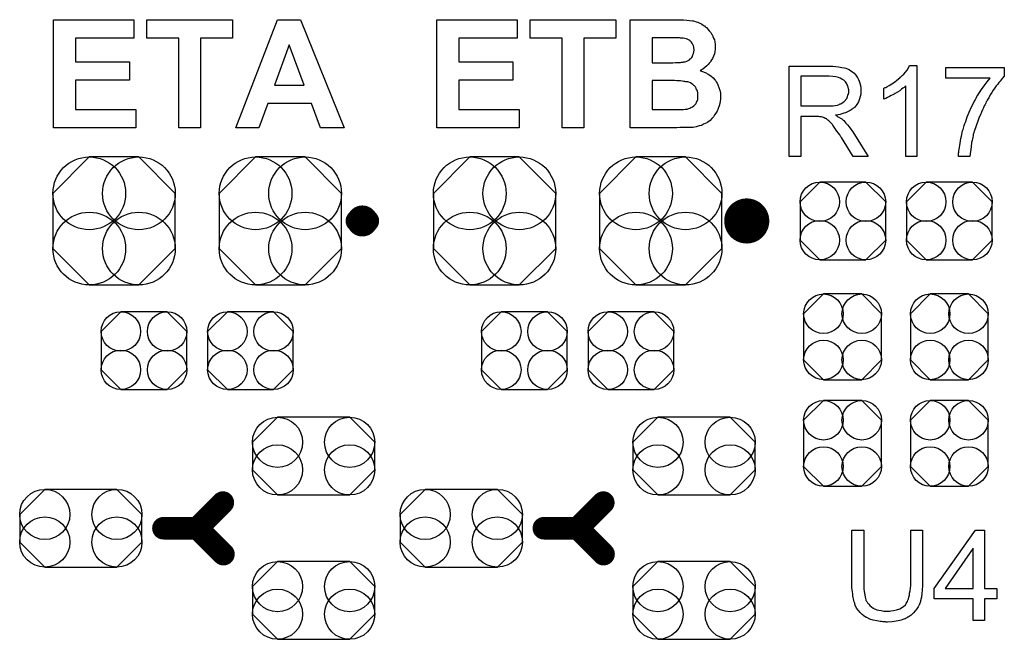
# Model space of a CAD drawing. Extents: x -0.07 to 0.95, y -0.15 to 2.1.
# Tile 4 of 14: x 0.17 to 0.52, y 0.34 to 0.56. Entities that reach past the tile are written whole.
import ezdxf

# ---------------------------------------------------------------- set-up
doc = ezdxf.new("R2010")
doc.units = 0
doc.layers.get('0').update_dxf_attribs({"linetype": 'CONTINUOUS'})
doc.layers.add('gto', color=2, linetype='CONTINUOUS')
doc.layers.add('gts', color=1, linetype='CONTINUOUS')

# ---------------------------------------------------------------- blocks, each defined once
blk = doc.blocks.new('D96')
at = {"const_width": 0.00395}
blk.add_lwpolyline([(-0.001975, 0, 1), (0.001975, 0, 1)], format="xyb", close=True, dxfattribs=at)
blk = doc.blocks.new('D74')
at = {"const_width": 0.005}
blk.add_lwpolyline([(-0.0025, 0, 1), (0.0025, 0, 1)], format="xyb", close=True, dxfattribs=at)
blk = doc.blocks.new('D75')
at = {"const_width": 0.004}
blk.add_lwpolyline([(-0.002, 0, 1), (0.002, 0, 1)], format="xyb", close=True, dxfattribs=at)
blk = doc.blocks.new('D143')
blk.add_lwpolyline([(0.0217, -0.0098), (0.0217, 0.0098), (0.0088, 0.0227), (-0.0088, 0.0227), (-0.0217, 0.0098), (-0.0217, -0.0098), (-0.0088, -0.0227), (0.0088, -0.0227)], close=True)
for centre in [(-0.0088, 0.0098), (0.0088, 0.0098), (-0.0088, -0.0098), (0.0088, -0.0098)]:
    blk.add_circle(centre, 0.0129)
blk = doc.blocks.new('D104')
blk.add_lwpolyline([(-0.0068, -0.0152), (0.0068, -0.0152), (0.0138, -0.0082), (0.0138, 0.0082), (0.0068, 0.0152), (-0.0068, 0.0152), (-0.0138, 0.0082), (-0.0138, -0.0082)], close=True)
for centre in [(-0.0068, 0.0082), (0.0068, 0.0082), (-0.0068, -0.0082), (0.0068, -0.0082)]:
    blk.add_circle(centre, 0.007)
blk = doc.blocks.new('D105')
blk.add_lwpolyline([(-0.0152, 0.0068), (-0.0152, -0.0068), (-0.0082, -0.0138), (0.0082, -0.0138), (0.0152, -0.0068), (0.0152, 0.0068), (0.0082, 0.0138), (-0.0082, 0.0138)], close=True)
for centre in [(-0.0082, 0.0068), (0.0082, 0.0068), (-0.0082, -0.0068), (0.0082, -0.0068)]:
    blk.add_circle(centre, 0.007)
blk = doc.blocks.new('D149')
blk.add_lwpolyline([(0.0128, 0.0138), (-0.0128, 0.0138), (-0.0217, 0.0049), (-0.0217, -0.0049), (-0.0128, -0.0138), (0.0128, -0.0138), (0.0217, -0.0049), (0.0217, 0.0049)], close=True)
for centre in [(-0.0128, 0.0049), (0.0128, 0.0049), (-0.0128, -0.0049), (0.0128, -0.0049)]:
    blk.add_circle(centre, 0.0089)

msp = doc.modelspace()

# ---------------------------------------------------------------- linework, layer by layer
at = {"layer": 'gto', "color": 2}
for points in [[(0.2075, 0.5499), (0.1868, 0.5499), (0.1868, 0.5414), (0.206, 0.5414), (0.206, 0.5349), (0.1868, 0.5349), (0.1868, 0.5245), (0.2082, 0.5245), (0.2082, 0.518), (0.179, 0.518), (0.179, 0.5564), (0.2075, 0.5564), (0.2075, 0.5499)], [(0.2425, 0.5499), (0.2312, 0.5499), (0.2312, 0.518), (0.2235, 0.518), (0.2235, 0.5499), (0.2121, 0.5499), (0.2121, 0.5564), (0.2425, 0.5564), (0.2425, 0.5499)], [(0.2822, 0.518), (0.2738, 0.518), (0.2705, 0.5267), (0.255, 0.5267), (0.2519, 0.518), (0.2437, 0.518), (0.2585, 0.5564), (0.2667, 0.5564), (0.2822, 0.518)], [(0.3435, 0.5499), (0.3228, 0.5499), (0.3228, 0.5414), (0.342, 0.5414), (0.342, 0.5349), (0.3228, 0.5349), (0.3228, 0.5245), (0.3442, 0.5245), (0.3442, 0.518), (0.315, 0.518), (0.315, 0.5564), (0.3435, 0.5564), (0.3435, 0.5499)], [(0.3785, 0.5499), (0.3672, 0.5499), (0.3672, 0.518), (0.3595, 0.518), (0.3595, 0.5499), (0.3481, 0.5499), (0.3481, 0.5564), (0.3785, 0.5564), (0.3785, 0.5499)], [(0.4015, 0.5564), (0.4026, 0.5563), (0.4037, 0.5562), (0.4047, 0.5561), (0.4057, 0.556), (0.4058, 0.556), (0.4061, 0.556), (0.4065, 0.5559), (0.407, 0.5557), (0.4076, 0.5555), (0.4083, 0.5552), (0.409, 0.5549), (0.4097, 0.5544), (0.4097, 0.5544), (0.41, 0.5542), (0.4103, 0.5539), (0.4107, 0.5536), (0.4112, 0.5531), (0.4117, 0.5525), (0.4122, 0.5519), (0.4126, 0.5512), (0.4127, 0.5511), (0.4128, 0.5509), (0.413, 0.5504), (0.4132, 0.5499), (0.4135, 0.5492), (0.4137, 0.5485), (0.4138, 0.5476), (0.4138, 0.5467), (0.4138, 0.5466), (0.4138, 0.5466), (0.4138, 0.5462), (0.4138, 0.5458), (0.4137, 0.5451), (0.4135, 0.5443), (0.4132, 0.5435), (0.4128, 0.5426), (0.4123, 0.5418), (0.4123, 0.5416), (0.4121, 0.5414), (0.4117, 0.541), (0.4113, 0.5405), (0.4108, 0.54), (0.4101, 0.5394), (0.4094, 0.5389), (0.4085, 0.5384), (0.4085, 0.5384), (0.4086, 0.5383), (0.4088, 0.5383), (0.409, 0.5382), (0.4097, 0.5379), (0.4105, 0.5375), (0.4113, 0.5371), (0.4122, 0.5365), (0.4131, 0.5358), (0.4138, 0.5349), (0.4139, 0.5348), (0.4141, 0.5344), (0.4145, 0.5339), (0.4148, 0.5333), (0.4151, 0.5324), (0.4155, 0.5314), (0.4157, 0.5303), (0.4157, 0.5291), (0.4157, 0.529), (0.4157, 0.529), (0.4157, 0.5287), (0.4157, 0.5282), (0.4156, 0.5275), (0.4155, 0.5267), (0.4152, 0.5258), (0.4149, 0.5249), (0.4145, 0.524), (0.4145, 0.5239), (0.4143, 0.5236), (0.414, 0.5232), (0.4136, 0.5226), (0.4132, 0.5219), (0.4126, 0.5213), (0.412, 0.5207), (0.4112, 0.5201), (0.4111, 0.52), (0.4108, 0.5198), (0.4103, 0.5196), (0.4097, 0.5193), (0.409, 0.5189), (0.4081, 0.5187), (0.4071, 0.5184), (0.406, 0.5182), (0.4057, 0.5182), (0.4055, 0.5182), (0.405, 0.5182), (0.4046, 0.5181), (0.4035, 0.5181), (0.4029, 0.5181), (0.4012, 0.5181), (0.4002, 0.518), (0.3836, 0.518), (0.3836, 0.5564), (0.4005, 0.5564), (0.4015, 0.5564)], [(0.3991, 0.55), (0.3914, 0.55), (0.3914, 0.5411), (0.3988, 0.5411), (0.3997, 0.5412), (0.4015, 0.5412), (0.4018, 0.5413), (0.4021, 0.5413), (0.4024, 0.5413), (0.4027, 0.5414), (0.4032, 0.5415), (0.4037, 0.5417), (0.4042, 0.5419), (0.4047, 0.5422), (0.4051, 0.5426), (0.4052, 0.5426), (0.4053, 0.5428), (0.4055, 0.543), (0.4057, 0.5434), (0.4059, 0.5439), (0.4061, 0.5444), (0.4062, 0.545), (0.4063, 0.5456), (0.4063, 0.5457), (0.4063, 0.5459), (0.4062, 0.5462), (0.4062, 0.5467), (0.4061, 0.5471), (0.4059, 0.5476), (0.4056, 0.5481), (0.4053, 0.5485), (0.4052, 0.5486), (0.4051, 0.5487), (0.4049, 0.5489), (0.4046, 0.5491), (0.4041, 0.5494), (0.4036, 0.5496), (0.403, 0.5497), (0.4024, 0.5499), (0.4023, 0.5499), (0.4021, 0.5499), (0.4015, 0.5499), (0.4011, 0.55), (0.3997, 0.55), (0.3991, 0.55)], [(0.2626, 0.5475), (0.2574, 0.5332), (0.268, 0.5332), (0.2626, 0.5475)], [(0.4552, 0.5399), (0.4556, 0.5399), (0.4566, 0.5398), (0.4576, 0.5397), (0.4587, 0.5395), (0.4597, 0.5393), (0.4602, 0.5392), (0.4607, 0.539), (0.4607, 0.539), (0.4607, 0.539), (0.461, 0.5389), (0.4614, 0.5387), (0.4619, 0.5383), (0.4625, 0.5379), (0.4631, 0.5374), (0.4637, 0.5367), (0.4642, 0.536), (0.4642, 0.5359), (0.4643, 0.5359), (0.4644, 0.5356), (0.4646, 0.5352), (0.4649, 0.5346), (0.4651, 0.5339), (0.4654, 0.533), (0.4655, 0.5322), (0.4655, 0.5312), (0.4655, 0.5311), (0.4655, 0.531), (0.4655, 0.5309), (0.4655, 0.5306), (0.4655, 0.5303), (0.4655, 0.53), (0.4653, 0.5292), (0.465, 0.5283), (0.4646, 0.5273), (0.4641, 0.5263), (0.4637, 0.5259), (0.4633, 0.5254), (0.4633, 0.5254), (0.4632, 0.5253), (0.4631, 0.5252), (0.4629, 0.525), (0.4627, 0.5249), (0.4624, 0.5247), (0.462, 0.5244), (0.4617, 0.5242), (0.4612, 0.5239), (0.4607, 0.5237), (0.4601, 0.5234), (0.4595, 0.5232), (0.4588, 0.523), (0.4582, 0.5228), (0.4574, 0.5226), (0.4565, 0.5225), (0.4566, 0.5225), (0.4568, 0.5224), (0.4571, 0.5222), (0.4575, 0.522), (0.4583, 0.5215), (0.4587, 0.5212), (0.4591, 0.5209), (0.4592, 0.5208), (0.4594, 0.5206), (0.4598, 0.5202), (0.4602, 0.5197), (0.4607, 0.5191), (0.4613, 0.5184), (0.4619, 0.5176), (0.4626, 0.5166), (0.4681, 0.5079), (0.4628, 0.5079), (0.4586, 0.5146), (0.4586, 0.5146), (0.4585, 0.5147), (0.4584, 0.5149), (0.4583, 0.5151), (0.458, 0.5156), (0.4576, 0.5162), (0.457, 0.5169), (0.4565, 0.5176), (0.456, 0.5183), (0.4556, 0.519), (0.4555, 0.519), (0.4554, 0.5192), (0.4552, 0.5195), (0.4548, 0.5198), (0.4541, 0.5205), (0.4538, 0.5208), (0.4534, 0.5211), (0.4534, 0.5212), (0.4533, 0.5212), (0.4531, 0.5213), (0.4528, 0.5214), (0.4525, 0.5216), (0.4522, 0.5217), (0.4515, 0.5219), (0.4514, 0.5219), (0.4513, 0.522), (0.4511, 0.522), (0.4509, 0.522), (0.4506, 0.5221), (0.4502, 0.5221), (0.4497, 0.5221), (0.4442, 0.5221), (0.4442, 0.5079), (0.44, 0.5079), (0.44, 0.5399), (0.4548, 0.5399), (0.4552, 0.5399)], [(0.4854, 0.5079), (0.4814, 0.5079), (0.4814, 0.5329), (0.4814, 0.5329), (0.4812, 0.5327), (0.4809, 0.5324), (0.4804, 0.5321), (0.4799, 0.5317), (0.4793, 0.5312), (0.4785, 0.5307), (0.4777, 0.5302), (0.4777, 0.5302), (0.4776, 0.5302), (0.4773, 0.53), (0.4769, 0.5298), (0.4763, 0.5295), (0.4757, 0.5292), (0.475, 0.5288), (0.4743, 0.5285), (0.4736, 0.5282), (0.4736, 0.532), (0.4736, 0.532), (0.4737, 0.5321), (0.4739, 0.5322), (0.4741, 0.5323), (0.4744, 0.5324), (0.4747, 0.5326), (0.4755, 0.5331), (0.4765, 0.5336), (0.4774, 0.5342), (0.4783, 0.535), (0.4793, 0.5358), (0.4794, 0.5358), (0.4794, 0.5358), (0.4795, 0.536), (0.4797, 0.5361), (0.4801, 0.5366), (0.4807, 0.5371), (0.4813, 0.5378), (0.4819, 0.5385), (0.4824, 0.5393), (0.4828, 0.5401), (0.4854, 0.5401), (0.4854, 0.5079)], [(0.5164, 0.5364), (0.5164, 0.5364), (0.5163, 0.5363), (0.5161, 0.5361), (0.5159, 0.5358), (0.5156, 0.5355), (0.5153, 0.5351), (0.5149, 0.5346), (0.5145, 0.5341), (0.5141, 0.5335), (0.5135, 0.5329), (0.513, 0.5322), (0.5125, 0.5314), (0.512, 0.5306), (0.5114, 0.5297), (0.5109, 0.5287), (0.5103, 0.5278), (0.5103, 0.5277), (0.5102, 0.5275), (0.51, 0.5273), (0.5098, 0.5268), (0.5096, 0.5263), (0.5093, 0.5258), (0.509, 0.5251), (0.5087, 0.5244), (0.5083, 0.5236), (0.5079, 0.5227), (0.5075, 0.5218), (0.5071, 0.5208), (0.5064, 0.5188), (0.5057, 0.5167), (0.5057, 0.5167), (0.5056, 0.5165), (0.5056, 0.5163), (0.5055, 0.516), (0.5054, 0.5157), (0.5053, 0.5152), (0.5052, 0.5147), (0.5051, 0.5141), (0.505, 0.5135), (0.5048, 0.5128), (0.5046, 0.5113), (0.5044, 0.5097), (0.5042, 0.5079), (0.5002, 0.5079), (0.5002, 0.508), (0.5002, 0.5081), (0.5002, 0.5083), (0.5002, 0.5086), (0.5002, 0.509), (0.5003, 0.5094), (0.5003, 0.5099), (0.5004, 0.5105), (0.5005, 0.5111), (0.5006, 0.5118), (0.5007, 0.5126), (0.5008, 0.5134), (0.501, 0.5142), (0.5012, 0.5151), (0.5016, 0.517), (0.5016, 0.517), (0.5017, 0.5172), (0.5018, 0.5175), (0.5019, 0.5179), (0.502, 0.5184), (0.5022, 0.5189), (0.5024, 0.5196), (0.5027, 0.5203), (0.503, 0.5211), (0.5032, 0.5219), (0.5039, 0.5236), (0.5048, 0.5255), (0.5057, 0.5273), (0.5057, 0.5274), (0.5058, 0.5275), (0.506, 0.5278), (0.5062, 0.5281), (0.5064, 0.5286), (0.5067, 0.5291), (0.507, 0.5296), (0.5074, 0.5302), (0.5083, 0.5316), (0.5092, 0.5329), (0.5103, 0.5344), (0.5114, 0.5357), (0.4957, 0.5357), (0.4957, 0.5395), (0.5164, 0.5395), (0.5164, 0.5364)], [(0.3994, 0.5348), (0.3914, 0.5348), (0.3914, 0.5245), (0.3999, 0.5245), (0.4007, 0.5245), (0.4016, 0.5245), (0.4025, 0.5246), (0.4032, 0.5247), (0.4036, 0.5247), (0.4038, 0.5247), (0.4039, 0.5247), (0.4041, 0.5248), (0.4044, 0.5249), (0.4048, 0.525), (0.4052, 0.5252), (0.4057, 0.5255), (0.4062, 0.5258), (0.4066, 0.5262), (0.4067, 0.5263), (0.4068, 0.5264), (0.407, 0.5267), (0.4072, 0.5271), (0.4074, 0.5275), (0.4076, 0.5281), (0.4077, 0.5288), (0.4077, 0.5295), (0.4077, 0.5295), (0.4077, 0.5298), (0.4077, 0.5301), (0.4076, 0.5305), (0.4075, 0.531), (0.4074, 0.5314), (0.4071, 0.5319), (0.4069, 0.5324), (0.4068, 0.5325), (0.4067, 0.5327), (0.4065, 0.5329), (0.4062, 0.5331), (0.4059, 0.5334), (0.4055, 0.5337), (0.405, 0.534), (0.4044, 0.5342), (0.4044, 0.5342), (0.4041, 0.5343), (0.4036, 0.5344), (0.4034, 0.5344), (0.403, 0.5345), (0.4026, 0.5345), (0.4021, 0.5346), (0.4015, 0.5347), (0.4009, 0.5347), (0.4002, 0.5347), (0.3994, 0.5348)], [(0.4543, 0.5364), (0.4442, 0.5364), (0.4442, 0.5258), (0.4538, 0.5258), (0.4543, 0.5258), (0.455, 0.5259), (0.4557, 0.5259), (0.4564, 0.526), (0.4572, 0.5261), (0.4578, 0.5263), (0.4579, 0.5264), (0.4581, 0.5265), (0.4584, 0.5266), (0.4588, 0.5268), (0.4592, 0.5271), (0.4596, 0.5274), (0.46, 0.5278), (0.4603, 0.5283), (0.4604, 0.5283), (0.4605, 0.5285), (0.4606, 0.5288), (0.4608, 0.5292), (0.4609, 0.5296), (0.4611, 0.53), (0.4612, 0.5306), (0.4612, 0.5311), (0.4612, 0.5312), (0.4612, 0.5312), (0.4612, 0.5315), (0.4611, 0.5319), (0.461, 0.5325), (0.4608, 0.533), (0.4605, 0.5337), (0.4601, 0.5343), (0.4595, 0.5349), (0.4595, 0.5349), (0.4592, 0.5351), (0.4588, 0.5353), (0.4582, 0.5356), (0.4576, 0.5359), (0.4566, 0.5361), (0.4556, 0.5363), (0.4543, 0.5364)], [(0.4874, 0.3568), (0.4874, 0.3567), (0.4874, 0.3566), (0.4874, 0.3563), (0.4874, 0.356), (0.4874, 0.3556), (0.4874, 0.3551), (0.4873, 0.3546), (0.4873, 0.354), (0.4871, 0.3528), (0.487, 0.3515), (0.4867, 0.3502), (0.4865, 0.3496), (0.4863, 0.3491), (0.4863, 0.349), (0.4863, 0.3489), (0.4862, 0.3488), (0.4861, 0.3486), (0.4858, 0.3481), (0.4854, 0.3474), (0.4848, 0.3467), (0.4842, 0.346), (0.4834, 0.3452), (0.4823, 0.3445), (0.4823, 0.3445), (0.4822, 0.3444), (0.4821, 0.3444), (0.4818, 0.3442), (0.4816, 0.3441), (0.4812, 0.3439), (0.4808, 0.3438), (0.4804, 0.3436), (0.4798, 0.3434), (0.4793, 0.3433), (0.4787, 0.3432), (0.478, 0.343), (0.4773, 0.3429), (0.4766, 0.3428), (0.4749, 0.3427), (0.4745, 0.3427), (0.4742, 0.3428), (0.4738, 0.3428), (0.4733, 0.3428), (0.4728, 0.3429), (0.4723, 0.3429), (0.4712, 0.3431), (0.4699, 0.3434), (0.4687, 0.3438), (0.4676, 0.3443), (0.4675, 0.3443), (0.4674, 0.3444), (0.4673, 0.3444), (0.4671, 0.3445), (0.4666, 0.3449), (0.466, 0.3454), (0.4653, 0.3461), (0.4646, 0.3468), (0.464, 0.3477), (0.4635, 0.3487), (0.4635, 0.3488), (0.4634, 0.3489), (0.4634, 0.3491), (0.4633, 0.3493), (0.4632, 0.3496), (0.4631, 0.3499), (0.463, 0.3504), (0.4629, 0.3509), (0.4628, 0.3514), (0.4627, 0.352), (0.4626, 0.3527), (0.4625, 0.3534), (0.4624, 0.3541), (0.4623, 0.355), (0.4623, 0.3559), (0.4623, 0.3568), (0.4623, 0.3753), (0.4665, 0.3753), (0.4665, 0.3568), (0.4665, 0.3567), (0.4665, 0.3566), (0.4665, 0.3564), (0.4665, 0.3561), (0.4666, 0.3558), (0.4666, 0.3553), (0.4666, 0.3545), (0.4667, 0.3535), (0.4669, 0.3524), (0.467, 0.3515), (0.4671, 0.3511), (0.4673, 0.3506), (0.4673, 0.3505), (0.4674, 0.3503), (0.4676, 0.35), (0.4679, 0.3495), (0.4683, 0.3491), (0.4687, 0.3486), (0.4693, 0.3481), (0.4699, 0.3476), (0.47, 0.3476), (0.4702, 0.3474), (0.4707, 0.3473), (0.4712, 0.3471), (0.4719, 0.3469), (0.4727, 0.3468), (0.4736, 0.3466), (0.4745, 0.3466), (0.475, 0.3466), (0.4753, 0.3466), (0.4757, 0.3466), (0.4761, 0.3467), (0.4771, 0.3468), (0.4782, 0.3471), (0.4793, 0.3474), (0.4803, 0.348), (0.4808, 0.3483), (0.4812, 0.3487), (0.4812, 0.3487), (0.4813, 0.3487), (0.4814, 0.3489), (0.4815, 0.3491), (0.4816, 0.3493), (0.4818, 0.3496), (0.482, 0.35), (0.4822, 0.3505), (0.4824, 0.351), (0.4825, 0.3516), (0.4827, 0.3523), (0.4828, 0.353), (0.483, 0.3538), (0.4831, 0.3547), (0.4832, 0.3557), (0.4832, 0.3568), (0.4832, 0.3753), (0.4874, 0.3753), (0.4874, 0.3568)], [(0.5094, 0.3546), (0.5137, 0.3546), (0.5137, 0.351), (0.5094, 0.351), (0.5094, 0.3433), (0.5054, 0.3433), (0.5054, 0.351), (0.4915, 0.351), (0.4915, 0.3546), (0.5062, 0.3753), (0.5094, 0.3753), (0.5094, 0.3546)], [(0.5054, 0.3689), (0.4954, 0.3546), (0.5054, 0.3546), (0.5054, 0.3689)]]:
    msp.add_lwpolyline(points, dxfattribs=at)
for points, const_width in [([(0.428, 0.485, 1), (0.422, 0.485)], 0.01), ([(0.2906, 0.485, 1), (0.2866, 0.485)], 0.007), ([(0.422, 0.485, 1), (0.428, 0.485)], 0.01), ([(0.2866, 0.485, 1), (0.2906, 0.485)], 0.007)]:
    msp.add_lwpolyline(points, format="xyb", dxfattribs=dict(at, const_width=const_width))
for points, const_width in [([(0.422, 0.485), (0.422, 0.485)], 0.01), ([(0.428, 0.485), (0.428, 0.485)], 0.01), ([(0.428, 0.485), (0.428, 0.485)], 0.01), ([(0.2866, 0.485), (0.2866, 0.485)], 0.007), ([(0.2906, 0.485), (0.2906, 0.485)], 0.007), ([(0.2906, 0.485), (0.2906, 0.485)], 0.007), ([(0.23, 0.376), (0.2391, 0.3851)], 0.008), ([(0.365, 0.376), (0.3741, 0.3851)], 0.008), ([(0.218, 0.376), (0.23, 0.376)], 0.008), ([(0.23, 0.376), (0.2393, 0.3668)], 0.008), ([(0.353, 0.376), (0.365, 0.376)], 0.008), ([(0.365, 0.376), (0.3742, 0.3668)], 0.008)]:
    msp.add_lwpolyline(points, dxfattribs=dict(at, const_width=const_width))

# ---------------------------------------------------------------- block references
at = {"layer": 'gto'}
for name, p in [('D74', (0.422, 0.485)), ('D74', (0.422, 0.485)), ('D74', (0.428, 0.485)), ('D74', (0.428, 0.485)), ('D74', (0.428, 0.485)), ('D74', (0.428, 0.485)), ('D96', (0.2866, 0.485)), ('D96', (0.2866, 0.485)), ('D96', (0.2906, 0.485)), ('D96', (0.2906, 0.485)), ('D96', (0.2906, 0.485)), ('D96', (0.2906, 0.485)), ('D75', (0.2391, 0.3851)), ('D75', (0.3741, 0.3851)), ('D75', (0.218, 0.376)), ('D75', (0.23, 0.376)), ('D75', (0.23, 0.376)), ('D75', (0.23, 0.376)), ('D75', (0.353, 0.376)), ('D75', (0.365, 0.376)), ('D75', (0.365, 0.376)), ('D75', (0.2393, 0.3668)), ('D75', (0.3742, 0.3668))]:
    msp.add_blockref(name, p, dxfattribs=at)
at = {"layer": 'gts'}
for name, p in [('D143', (0.2005, 0.485)), ('D143', (0.2595, 0.485)), ('D143', (0.3355, 0.485)), ('D143', (0.3945, 0.485)), ('D105', (0.4591, 0.485)), ('D105', (0.4969, 0.485)), ('D104', (0.459, 0.4439)), ('D104', (0.4969, 0.4439)), ('D105', (0.2111, 0.439)), ('D105', (0.2489, 0.439)), ('D105', (0.3461, 0.439)), ('D105', (0.3839, 0.439)), ('D104', (0.459, 0.4061)), ('D104', (0.4969, 0.4061)), ('D149', (0.2713, 0.4016)), ('D149', (0.4063, 0.4016)), ('D149', (0.1887, 0.376)), ('D149', (0.3237, 0.376)), ('D149', (0.2713, 0.3504)), ('D149', (0.4063, 0.3504))]:
    msp.add_blockref(name, p, dxfattribs=at)

doc.saveas('drawing.dxf')
